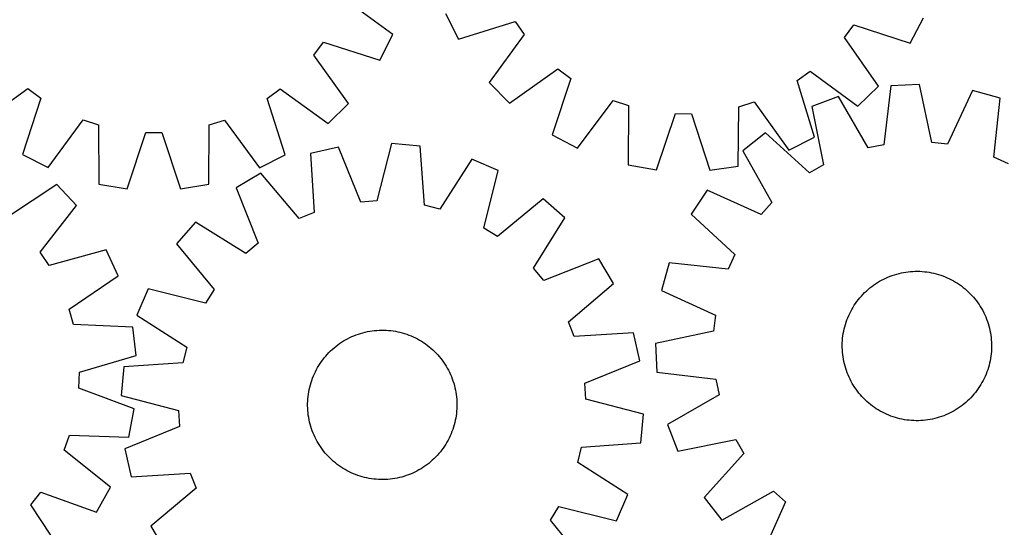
# Model space of a CAD drawing. Header units: millimetres. Extents: x 7 to 1493, y 7 to 2993.
# Tile 11 of 14: x 699 to 1226, y 2423 to 2694. Entities that reach past the tile are written whole.
import ezdxf

# ---------------------------------------------------------------- set-up
doc = ezdxf.new("R2010")
doc.units = ezdxf.units.MM
doc.layers.add('CUT', color=7, linetype='CONTINUOUS', true_color=0x000000)

msp = doc.modelspace()

# ---------------------------------------------------------------- linework, layer by layer
at = {"layer": 'CUT'}
for p, q in [((898.693675, 2686.227434), (873.12566, 2705.075547)), ((926.898235, 2697.628459), (933.75527, 2683.854876)), ((933.75527, 2683.854876), (964.107293, 2693.221277)), ((964.107293, 2693.221277), (969.082289, 2686.237812)), ((1140.588056, 2684.639142), (1145.692367, 2691.528654)), ((1145.692367, 2691.528654), (1175.864516, 2681.598083)), ((1175.864516, 2681.598083), (1182.977115, 2695.241451)), ((891.689272, 2672.528204), (898.693675, 2686.227434)), ((969.082289, 2686.237812), (950.314049, 2660.611109)), ((856.389851, 2675.289989), (861.439478, 2682.21968)), ((861.439478, 2682.21968), (891.689272, 2672.528204)), ((1158.875324, 2658.66703), (1140.588056, 2684.639142)), ((874.88209, 2649.463416), (856.389851, 2675.289989)), ((961.091748, 2649.630593), (987.06386, 2667.917861)), ((987.06386, 2667.917861), (993.953372, 2662.813549)), ((1115.28464, 2661.682575), (1122.268105, 2666.657571)), ((1122.268105, 2666.657571), (1147.894808, 2647.889331)), ((950.314049, 2660.611109), (961.091748, 2649.630593)), ((993.953372, 2662.813549), (984.022801, 2632.641401)), ((1124.651041, 2631.330552), (1115.28464, 2661.682575)), ((1180.846408, 2659.563512), (1165.476001, 2658.86988)), ((1187.396348, 2628.481796), (1180.846408, 2659.563512)), ((677.176223, 2638.861998), (703.002795, 2657.354237)), ((703.002795, 2657.354237), (709.932487, 2652.304609)), ((831.268906, 2652.133888), (838.21278, 2657.163996)), ((838.21278, 2657.163996), (863.987212, 2638.599154)), ((1147.894808, 2647.889331), (1158.875324, 2658.66703)), ((1165.476001, 2658.86988), (1161.752279, 2627.324537)), ((1209.206503, 2656.374336), (1195.916986, 2627.523625)), ((1224.038973, 2652.284301), (1209.206503, 2656.374336)), ((709.932487, 2652.304609), (700.24101, 2622.054815)), ((840.875221, 2621.856942), (831.268906, 2652.133888)), ((863.987212, 2638.599154), (874.88209, 2649.463416)), ((997.666169, 2625.528802), (1016.716038, 2650.946852)), ((1016.716038, 2650.946852), (1024.845673, 2648.221339)), ((1084.125691, 2647.668768), (1092.30472, 2650.242261)), ((1092.30472, 2650.242261), (1110.877458, 2624.473517)), ((1137.518438, 2653.139215), (1123.114656, 2647.729815)), ((1153.352579, 2625.60279), (1137.518438, 2653.139215)), ((1220.663557, 2620.699791), (1224.038973, 2652.284301)), ((1024.845673, 2648.221339), (1024.724845, 2616.457206)), ((1039.898373, 2613.908755), (1050.161266, 2643.969489)), ((1050.161266, 2643.969489), (1058.735237, 2643.889568)), ((1058.735237, 2643.889568), (1068.435981, 2613.642745)), ((1083.654378, 2615.907901), (1084.125691, 2647.668768)), ((1123.114656, 2647.729815), (1129.321233, 2616.577718)), ((713.94024, 2615.050413), (732.788354, 2640.618427)), ((732.788354, 2640.618427), (740.939303, 2637.957338)), ((800.221839, 2637.873928), (808.380244, 2640.512069)), ((808.380244, 2640.512069), (827.156335, 2614.891117)), ((740.939303, 2637.957338), (741.069862, 2606.193244)), ((756.263083, 2603.764956), (766.287753, 2633.90597)), ((766.287753, 2633.90597), (774.862088, 2633.893906)), ((774.862088, 2633.893906), (784.801902, 2603.724802)), ((800.001896, 2606.110326), (800.221839, 2637.873928)), ((1098.296307, 2633.640267), (1086.269093, 2624.044609)), ((1121.864693, 2612.344589), (1098.296307, 2633.640267)), ((897.945261, 2627.971978), (889.992173, 2597.219366)), ((913.268384, 2626.581846), (897.945261, 2627.971978)), ((984.022801, 2632.641401), (997.666169, 2625.528802)), ((1110.877458, 2624.473517), (1124.651041, 2631.330552)), ((1195.916986, 2627.523625), (1187.396348, 2628.481796)), ((869.469695, 2626.07252), (854.466965, 2622.659509)), ((854.466965, 2622.659509), (856.406208, 2590.954398)), ((881.436841, 2596.648684), (869.469695, 2626.07252)), ((915.557351, 2594.900063), (913.268384, 2626.581846)), ((1086.269093, 2624.044609), (1101.798426, 2596.335142)), ((1161.752279, 2627.324537), (1153.352579, 2625.60279)), ((700.24101, 2622.054815), (713.94024, 2615.050413)), ((827.156335, 2614.891117), (840.875221, 2621.856942)), ((940.937221, 2619.588903), (923.870305, 2592.799071)), ((955.080802, 2613.531704), (940.937221, 2619.588903)), ((1228.471075, 2617.155494), (1220.663557, 2620.699791)), ((827.972056, 2612.053584), (814.758291, 2604.171519)), ((848.445955, 2587.767904), (827.972056, 2612.053584)), ((947.46753, 2582.693208), (955.080802, 2613.531704)), ((1024.724845, 2616.457206), (1039.898373, 2613.908755)), ((1068.435981, 2613.642745), (1083.654378, 2615.907901)), ((1129.321233, 2616.577718), (1121.864693, 2612.344589)), ((718.678401, 2606.085698), (692.207417, 2588.528314)), ((729.14634, 2594.809493), (718.678401, 2606.085698)), ((741.069862, 2606.193244), (756.263083, 2603.764956)), ((784.801902, 2603.724802), (800.001896, 2606.110326)), ((814.758291, 2604.171519), (826.400039, 2574.617425)), ((1067.019349, 2602.975361), (1058.546011, 2590.132733)), ((1096.014943, 2590.004999), (1067.019349, 2602.975361)), ((889.992173, 2597.219366), (881.436841, 2596.648684)), ((979.234492, 2598.330879), (954.724377, 2578.126202)), ((990.81406, 2588.199534), (979.234492, 2598.330879)), ((1101.798426, 2596.335142), (1096.014943, 2590.004999)), ((709.672181, 2569.715033), (729.14634, 2594.809493)), ((856.406208, 2590.954398), (848.445955, 2587.767904)), ((923.870305, 2592.799071), (915.557351, 2594.900063)), ((792.837547, 2585.897308), (782.706201, 2574.31774)), ((819.814069, 2569.127036), (792.837547, 2585.897308)), ((974.043789, 2561.223011), (990.81406, 2588.199534)), ((1058.546011, 2590.132733), (1081.87798, 2568.578292)), ((954.724377, 2578.126202), (947.46753, 2582.693208)), ((714.450901, 2562.59582), (709.672181, 2569.715033)), ((745.051833, 2571.1139), (714.450901, 2562.59582)), ((751.522895, 2557.154821), (745.051833, 2571.1139)), ((782.706201, 2574.31774), (802.910879, 2549.807625)), ((826.400039, 2574.617425), (819.814069, 2569.127036)), ((1009.088271, 2566.278789), (979.534177, 2554.637041)), ((1016.970336, 2553.065024), (1009.088271, 2566.278789)), ((1081.87798, 2568.578292), (1078.333683, 2560.770774)), ((979.534177, 2554.637041), (974.043789, 2561.223011)), ((1046.749173, 2564.14619), (1042.659139, 2549.31372)), ((1078.333683, 2560.770774), (1046.749173, 2564.14619)), ((1171.123529, 2558.691326), (1172.356464, 2558.933975)), ((1172.356464, 2558.933975), (1173.596412, 2559.137777)), ((1173.596412, 2559.137777), (1174.84215, 2559.302531)), ((1174.84215, 2559.302531), (1176.092448, 2559.428074)), ((1176.092448, 2559.428074), (1177.346073, 2559.514282)), ((1177.346073, 2559.514282), (1178.601787, 2559.561071)), ((1178.601787, 2559.561071), (1179.858351, 2559.568393)), ((1179.858351, 2559.568393), (1181.114525, 2559.536242)), ((1181.114525, 2559.536242), (1182.36907, 2559.46465)), ((1182.36907, 2559.46465), (1183.620746, 2559.353686)), ((1183.620746, 2559.353686), (1184.868319, 2559.203462)), ((1184.868319, 2559.203462), (1186.110559, 2559.014124)), ((1186.110559, 2559.014124), (1187.346238, 2558.78586)), ((725.247255, 2539.306418), (751.522895, 2557.154821)), ((1158.364801, 2553.553585), (1159.442651, 2554.199531)), ((1159.442651, 2554.199531), (1160.540259, 2554.811302)), ((1160.540259, 2554.811302), (1161.656541, 2555.388294)), ((1161.656541, 2555.388294), (1162.790396, 2555.929939)), ((1162.790396, 2555.929939), (1163.940706, 2556.4357)), ((1163.940706, 2556.4357), (1165.106334, 2556.905081)), ((1165.106334, 2556.905081), (1166.286131, 2557.337616)), ((1166.286131, 2557.337616), (1167.478931, 2557.73288)), ((1167.478931, 2557.73288), (1168.683559, 2558.090482)), ((1168.683559, 2558.090482), (1169.898825, 2558.410069)), ((1169.898825, 2558.410069), (1171.123529, 2558.691326)), ((1187.346238, 2558.78586), (1188.574137, 2558.518895)), ((1188.574137, 2558.518895), (1189.793045, 2558.213493)), ((1189.793045, 2558.213493), (1191.001758, 2557.869954)), ((1191.001758, 2557.869954), (1192.199084, 2557.488619)), ((1192.199084, 2557.488619), (1193.383841, 2557.069862)), ((1193.383841, 2557.069862), (1194.554861, 2556.614098)), ((1194.554861, 2556.614098), (1195.710986, 2556.121777)), ((1195.710986, 2556.121777), (1196.851077, 2555.593383)), ((1196.851077, 2555.593383), (1197.974008, 2555.029439)), ((1197.974008, 2555.029439), (1199.078671, 2554.430502)), ((1199.078671, 2554.430502), (1200.163976, 2553.797161)), ((1200.163976, 2553.797161), (1201.228852, 2553.130043)), ((767.505376, 2550.16405), (761.448177, 2536.020469)), ((798.343872, 2542.550778), (767.505376, 2550.16405)), ((802.910879, 2549.807625), (798.343872, 2542.550778)), ((992.684657, 2532.591126), (1016.970336, 2553.065024)), ((1042.659139, 2549.31372), (1071.509849, 2536.024203)), ((1151.459703, 2548.132701), (1152.370686, 2548.998216)), ((1152.370686, 2548.998216), (1153.308406, 2549.834689)), ((1153.308406, 2549.834689), (1154.271938, 2550.641295)), ((1154.271938, 2550.641295), (1155.26033, 2551.417238)), ((1155.26033, 2551.417238), (1156.272608, 2552.161752)), ((1156.272608, 2552.161752), (1157.307772, 2552.874102)), ((1157.307772, 2552.874102), (1158.364801, 2553.553585)), ((1201.228852, 2553.130043), (1202.272247, 2552.429805)), ((1202.272247, 2552.429805), (1203.293133, 2551.69714)), ((1203.293133, 2551.69714), (1204.290501, 2550.932768)), ((1204.290501, 2550.932768), (1205.263368, 2550.137446)), ((1205.263368, 2550.137446), (1206.210773, 2549.311958)), ((1206.210773, 2549.311958), (1207.131781, 2548.457119)), ((1207.131781, 2548.457119), (1208.025484, 2547.573771)), ((1146.603669, 2542.379464), (1147.336335, 2543.40035)), ((1147.336335, 2543.40035), (1148.100706, 2544.397718)), ((1148.100706, 2544.397718), (1148.896028, 2545.370585)), ((1148.896028, 2545.370585), (1149.721516, 2546.31799)), ((1149.721516, 2546.31799), (1150.576355, 2547.238998)), ((1150.576355, 2547.238998), (1151.459703, 2548.132701)), ((1208.025484, 2547.573771), (1208.890999, 2546.662788)), ((1208.890999, 2546.662788), (1209.727472, 2545.725068)), ((1209.727472, 2545.725068), (1210.534078, 2544.761536)), ((1210.534078, 2544.761536), (1211.310021, 2543.773144)), ((1211.310021, 2543.773144), (1212.054535, 2542.760866)), ((727.59213, 2531.058938), (725.247255, 2539.306418)), ((1143.440091, 2536.958294), (1144.004035, 2538.081225)), ((1144.004035, 2538.081225), (1144.602972, 2539.185888)), ((1144.602972, 2539.185888), (1145.236313, 2540.271193)), ((1145.236313, 2540.271193), (1145.903431, 2541.336069)), ((1145.903431, 2541.336069), (1146.603669, 2542.379464)), ((1212.054535, 2542.760866), (1212.766885, 2541.725702)), ((1212.766885, 2541.725702), (1213.446368, 2540.668673)), ((1213.446368, 2540.668673), (1214.092314, 2539.590823)), ((1214.092314, 2539.590823), (1214.704085, 2538.493216)), ((1214.704085, 2538.493216), (1215.281077, 2537.376933)), ((761.448177, 2536.020469), (788.23801, 2518.953552)), ((995.87115, 2524.630872), (992.684657, 2532.591126)), ((1071.509849, 2536.024203), (1070.551678, 2527.503565)), ((1141.544855, 2532.306301), (1141.963612, 2533.491058)), ((1141.963612, 2533.491058), (1142.419376, 2534.662078)), ((1142.419376, 2534.662078), (1142.911697, 2535.818203)), ((1142.911697, 2535.818203), (1143.440091, 2536.958294)), ((1215.281077, 2537.376933), (1215.822722, 2536.243078)), ((1215.822722, 2536.243078), (1216.328483, 2535.092768)), ((1216.328483, 2535.092768), (1216.797864, 2533.92714)), ((1216.797864, 2533.92714), (1217.230399, 2532.747343)), ((1217.230399, 2532.747343), (1217.625663, 2531.554543)), ((759.327578, 2529.703905), (727.59213, 2531.058938)), ((761.168331, 2514.428364), (759.327578, 2529.703905)), ((883.797858, 2526.992733), (885.025289, 2527.261843)), ((885.025289, 2527.261843), (886.260567, 2527.492266)), ((886.260567, 2527.492266), (887.502474, 2527.683774)), ((887.502474, 2527.683774), (888.749783, 2527.836179)), ((888.749783, 2527.836179), (890.001263, 2527.949329)), ((890.001263, 2527.949329), (891.255681, 2528.023114)), ((891.255681, 2528.023114), (892.511797, 2528.05746)), ((892.511797, 2528.05746), (893.768371, 2528.052333)), ((893.768371, 2528.052333), (895.024165, 2528.007739)), ((895.024165, 2528.007739), (896.277939, 2527.923722)), ((896.277939, 2527.923722), (897.528455, 2527.800364)), ((897.528455, 2527.800364), (898.774478, 2527.637787)), ((898.774478, 2527.637787), (900.014781, 2527.436152)), ((900.014781, 2527.436152), (901.248138, 2527.195658)), ((1070.551678, 2527.503565), (1039.469962, 2520.953625)), ((1140.01935, 2526.217776), (1140.247614, 2527.453455)), ((1140.247614, 2527.453455), (1140.514579, 2528.681354)), ((1140.514579, 2528.681354), (1140.819981, 2529.900262)), ((1140.819981, 2529.900262), (1141.16352, 2531.108975)), ((1141.16352, 2531.108975), (1141.544855, 2532.306301)), ((1217.625663, 2531.554543), (1217.983265, 2530.349915)), ((1217.983265, 2530.349915), (1218.302852, 2529.134649)), ((1218.302852, 2529.134649), (1218.584109, 2527.909945)), ((1218.584109, 2527.909945), (1218.826758, 2526.67701)), ((871.15258, 2521.581774), (872.216288, 2522.250752)), ((872.216288, 2522.250752), (873.300485, 2522.885988)), ((873.300485, 2522.885988), (874.404099, 2523.486855)), ((874.404099, 2523.486855), (875.526043, 2524.052761)), ((875.526043, 2524.052761), (876.665209, 2524.583146)), ((876.665209, 2524.583146), (877.820472, 2525.077487)), ((877.820472, 2525.077487), (878.990693, 2525.535297)), ((878.990693, 2525.535297), (880.174717, 2525.956123)), ((880.174717, 2525.956123), (881.371375, 2526.33955)), ((881.371375, 2526.33955), (882.579486, 2526.685201)), ((882.579486, 2526.685201), (883.797858, 2526.992733)), ((901.248138, 2527.195658), (902.473332, 2526.916542)), ((902.473332, 2526.916542), (903.689154, 2526.599079)), ((903.689154, 2526.599079), (904.894405, 2526.243583)), ((904.894405, 2526.243583), (906.087895, 2525.850404)), ((906.087895, 2525.850404), (907.268445, 2525.419931)), ((907.268445, 2525.419931), (908.434892, 2524.952589)), ((908.434892, 2524.952589), (909.586084, 2524.448838)), ((909.586084, 2524.448838), (910.720884, 2523.909175)), ((910.720884, 2523.909175), (911.838173, 2523.334135)), ((911.838173, 2523.334135), (912.936848, 2522.724283)), ((912.936848, 2522.724283), (914.015825, 2522.080221)), ((914.015825, 2522.080221), (915.07404, 2521.402586)), ((1027.576261, 2526.570115), (995.87115, 2524.630872)), ((1030.989273, 2511.567386), (1027.576261, 2526.570115)), ((1139.497232, 2521.221742), (1139.568824, 2522.476287)), ((1139.568824, 2522.476287), (1139.679788, 2523.727963)), ((1139.679788, 2523.727963), (1139.830012, 2524.975536)), ((1139.830012, 2524.975536), (1140.01935, 2526.217776)), ((1218.826758, 2526.67701), (1219.03056, 2525.437062)), ((1219.03056, 2525.437062), (1219.195314, 2524.191324)), ((1219.195314, 2524.191324), (1219.320857, 2522.941026)), ((1219.320857, 2522.941026), (1219.407065, 2521.687401)), ((788.23801, 2518.953552), (786.137018, 2510.640599)), ((864.365668, 2516.013634), (865.257826, 2516.898541)), ((865.257826, 2516.898541), (866.177339, 2517.754989)), ((866.177339, 2517.754989), (867.1233, 2518.582131)), ((867.1233, 2518.582131), (868.094775, 2519.379152)), ((868.094775, 2519.379152), (869.090806, 2520.145265)), ((869.090806, 2520.145265), (870.11041, 2520.879714)), ((870.11041, 2520.879714), (871.15258, 2521.581774)), ((915.07404, 2521.402586), (916.110447, 2520.692047)), ((916.110447, 2520.692047), (917.124024, 2519.949303)), ((917.124024, 2519.949303), (918.113771, 2519.175089)), ((918.113771, 2519.175089), (919.078711, 2518.370168)), ((919.078711, 2518.370168), (920.017892, 2517.535334)), ((920.017892, 2517.535334), (920.930386, 2516.671412)), ((920.930386, 2516.671412), (921.815294, 2515.779255)), ((1039.469962, 2520.953625), (1040.163594, 2505.583218)), ((1139.465081, 2519.965568), (1139.497232, 2521.221742)), ((1139.472403, 2518.709004), (1139.465081, 2519.965568)), ((1139.519192, 2517.45329), (1139.472403, 2518.709004)), ((1139.6054, 2516.199665), (1139.519192, 2517.45329)), ((1219.429025, 2517.918949), (1219.357433, 2516.664404)), ((1219.407065, 2521.687401), (1219.453854, 2520.431687)), ((1219.461176, 2519.175123), (1219.429025, 2517.918949)), ((1219.453854, 2520.431687), (1219.461176, 2519.175123)), ((730.663252, 2505.573143), (761.168331, 2514.428364)), ((860.345034, 2511.193695), (861.087777, 2512.207272)), ((861.087777, 2512.207272), (861.861992, 2513.197019)), ((861.861992, 2513.197019), (862.666913, 2514.161959)), ((862.666913, 2514.161959), (863.501746, 2515.101139)), ((863.501746, 2515.101139), (864.365668, 2516.013634)), ((921.815294, 2515.779255), (922.671741, 2514.859742)), ((922.671741, 2514.859742), (923.498884, 2513.913781)), ((923.498884, 2513.913781), (924.295905, 2512.942306)), ((924.295905, 2512.942306), (925.062018, 2511.946274)), ((925.062018, 2511.946274), (925.796467, 2510.926671)), ((1001.565436, 2499.600239), (1030.989273, 2511.567386)), ((1139.730943, 2514.949367), (1139.6054, 2516.199665)), ((1139.895697, 2513.703629), (1139.730943, 2514.949367)), ((1140.099499, 2512.463681), (1139.895697, 2513.703629)), ((1140.342148, 2511.230746), (1140.099499, 2512.463681)), ((1218.678643, 2511.687237), (1218.411678, 2510.459337)), ((1218.906907, 2512.922915), (1218.678643, 2511.687237)), ((1219.096245, 2514.165155), (1218.906907, 2512.922915)), ((1219.246469, 2515.412728), (1219.096245, 2514.165155)), ((1219.357433, 2516.664404), (1219.246469, 2515.412728)), ((754.455235, 2508.351631), (753.065103, 2493.028509)), ((786.137018, 2510.640599), (754.455235, 2508.351631)), ((857.127905, 2505.804131), (857.702946, 2506.921421)), ((857.702946, 2506.921421), (858.312798, 2508.020096)), ((858.312798, 2508.020096), (858.956859, 2509.099073)), ((858.956859, 2509.099073), (859.634494, 2510.157287)), ((859.634494, 2510.157287), (860.345034, 2511.193695)), ((925.796467, 2510.926671), (926.498526, 2509.884501)), ((926.498526, 2509.884501), (927.167505, 2508.820792)), ((927.167505, 2508.820792), (927.802741, 2507.736596)), ((927.802741, 2507.736596), (928.403608, 2506.632981)), ((928.403608, 2506.632981), (928.969513, 2505.511037)), ((1140.623405, 2510.006042), (1140.342148, 2511.230746)), ((1140.942992, 2508.790776), (1140.623405, 2510.006042)), ((1141.300594, 2507.586148), (1140.942992, 2508.790776)), ((1141.695858, 2506.393348), (1141.300594, 2507.586148)), ((1142.128393, 2505.213551), (1141.695858, 2506.393348)), ((1217.381402, 2506.83439), (1216.962645, 2505.649633)), ((1217.762737, 2508.031716), (1217.381402, 2506.83439)), ((1218.106276, 2509.24043), (1217.762737, 2508.031716)), ((1218.411678, 2510.459337), (1218.106276, 2509.24043)), ((730.344749, 2497.004717), (730.663252, 2505.573143)), ((854.793498, 2499.977653), (855.186676, 2501.171142)), ((855.186676, 2501.171142), (855.617149, 2502.351693)), ((855.617149, 2502.351693), (856.084492, 2503.51814)), ((856.084492, 2503.51814), (856.588243, 2504.669331)), ((856.588243, 2504.669331), (857.127905, 2505.804131)), ((928.969513, 2505.511037), (929.499898, 2504.371872)), ((929.499898, 2504.371872), (929.994239, 2503.216608)), ((929.994239, 2503.216608), (930.452049, 2502.046387)), ((930.452049, 2502.046387), (930.872875, 2500.862363)), ((930.872875, 2500.862363), (931.256303, 2499.665706)), ((1040.163594, 2505.583218), (1071.708937, 2501.859496)), ((1071.708937, 2501.859496), (1073.430684, 2493.459796)), ((1142.597774, 2504.047923), (1142.128393, 2505.213551)), ((1143.103535, 2502.897613), (1142.597774, 2504.047923)), ((1143.64518, 2501.763758), (1143.103535, 2502.897613)), ((1144.222172, 2500.647476), (1143.64518, 2501.763758)), ((1214.922222, 2501.059466), (1214.323285, 2499.954803)), ((1215.486166, 2502.182397), (1214.922222, 2501.059466)), ((1216.01456, 2503.322488), (1215.486166, 2502.182397)), ((1216.506881, 2504.478613), (1216.01456, 2503.322488)), ((1216.962645, 2505.649633), (1216.506881, 2504.478613)), ((760.108226, 2485.909212), (730.344749, 2497.004717)), ((853.600928, 2495.098029), (853.841422, 2496.331385)), ((853.841422, 2496.331385), (854.120539, 2497.55658)), ((854.120539, 2497.55658), (854.438002, 2498.772402)), ((854.438002, 2498.772402), (854.793498, 2499.977653)), ((931.256303, 2499.665706), (931.601953, 2498.457594)), ((931.601953, 2498.457594), (931.909485, 2497.239222)), ((931.909485, 2497.239222), (932.178595, 2496.011791)), ((932.178595, 2496.011791), (932.409018, 2494.776513)), ((1002.136118, 2491.044908), (1001.565436, 2499.600239)), ((1144.833943, 2499.549868), (1144.222172, 2500.647476)), ((1145.479889, 2498.472018), (1144.833943, 2499.549868)), ((1146.159372, 2497.414989), (1145.479889, 2498.472018)), ((1146.871722, 2496.379825), (1146.159372, 2497.414989)), ((1147.616236, 2495.367547), (1146.871722, 2496.379825)), ((1211.589923, 2495.740341), (1210.825551, 2494.742973)), ((1212.322588, 2496.761227), (1211.589923, 2495.740341)), ((1213.022826, 2497.804622), (1212.322588, 2496.761227)), ((1213.689944, 2498.869498), (1213.022826, 2497.804622)), ((1214.323285, 2499.954803), (1213.689944, 2498.869498)), ((753.065103, 2493.028509), (783.817715, 2485.07542)), ((853.029341, 2490.107413), (853.113358, 2491.361186)), ((853.113358, 2491.361186), (853.236716, 2492.611702)), ((853.236716, 2492.611702), (853.399293, 2493.857726)), ((853.399293, 2493.857726), (853.600928, 2495.098029)), ((932.409018, 2494.776513), (932.600527, 2493.534607)), ((932.600527, 2493.534607), (932.752931, 2492.287298)), ((932.752931, 2492.287298), (932.866081, 2491.035817)), ((932.866081, 2491.035817), (932.939866, 2489.7814)), ((1032.88873, 2483.091819), (1002.136118, 2491.044908)), ((1073.430684, 2493.459796), (1045.894259, 2477.625655)), ((1148.392179, 2494.379155), (1147.616236, 2495.367547)), ((1149.198785, 2493.415623), (1148.392179, 2494.379155)), ((1150.035258, 2492.477903), (1149.198785, 2493.415623)), ((1150.900773, 2491.56692), (1150.035258, 2492.477903)), ((1151.794476, 2490.683572), (1150.900773, 2491.56692)), ((1152.715484, 2489.828733), (1151.794476, 2490.683572)), ((1207.466554, 2491.00799), (1206.555571, 2490.142475)), ((1208.349902, 2491.901693), (1207.466554, 2491.00799)), ((1209.204741, 2492.822701), (1208.349902, 2491.901693)), ((1210.030229, 2493.770106), (1209.204741, 2492.822701)), ((1210.825551, 2494.742973), (1210.030229, 2493.770106)), ((757.138484, 2470.812485), (760.108226, 2485.909212)), ((783.817715, 2485.07542), (784.388396, 2476.520089)), ((852.979621, 2487.595044), (852.984747, 2488.851619)), ((853.013967, 2486.338928), (852.979621, 2487.595044)), ((852.984747, 2488.851619), (853.029341, 2490.107413)), ((853.087751, 2485.084511), (853.013967, 2486.338928)), ((853.200902, 2483.83303), (853.087751, 2485.084511)), ((932.924492, 2486.012915), (932.840474, 2484.759142)), ((932.969086, 2487.268709), (932.924492, 2486.012915)), ((932.939866, 2489.7814), (932.974212, 2488.525284)), ((932.974212, 2488.525284), (932.969086, 2487.268709)), ((1153.662889, 2489.003245), (1152.715484, 2489.828733)), ((1154.635756, 2488.207923), (1153.662889, 2489.003245)), ((1155.633124, 2487.443552), (1154.635756, 2488.207923)), ((1156.65401, 2486.710886), (1155.633124, 2487.443552)), ((1157.697405, 2486.010648), (1156.65401, 2486.710886)), ((1158.762281, 2485.34353), (1157.697405, 2486.010648)), ((1159.847586, 2484.710189), (1158.762281, 2485.34353)), ((1200.561456, 2485.587106), (1199.483606, 2484.94116)), ((1201.618485, 2486.266589), (1200.561456, 2485.587106)), ((1202.653649, 2486.978939), (1201.618485, 2486.266589)), ((1203.665927, 2487.723453), (1202.653649, 2486.978939)), ((1204.654319, 2488.499396), (1203.665927, 2487.723453)), ((1205.617851, 2489.306002), (1204.654319, 2488.499396)), ((1206.555571, 2490.142475), (1205.617851, 2489.306002)), ((853.353306, 2482.585721), (853.200902, 2483.83303)), ((853.544815, 2481.343815), (853.353306, 2482.585721)), ((853.775238, 2480.108537), (853.544815, 2481.343815)), ((854.044348, 2478.881106), (853.775238, 2480.108537)), ((932.11241, 2479.788943), (931.833294, 2478.563748)), ((932.352905, 2481.0223), (932.11241, 2479.788943)), ((932.55454, 2482.262602), (932.352905, 2481.0223)), ((932.717116, 2483.508626), (932.55454, 2482.262602)), ((932.840474, 2484.759142), (932.717116, 2483.508626)), ((1031.498598, 2467.768697), (1032.88873, 2483.091819)), ((1160.952249, 2484.111252), (1159.847586, 2484.710189)), ((1162.07518, 2483.547308), (1160.952249, 2484.111252)), ((1163.215271, 2483.018914), (1162.07518, 2483.547308)), ((1164.371396, 2482.526593), (1163.215271, 2483.018914)), ((1165.542416, 2482.070829), (1164.371396, 2482.526593)), ((1166.727173, 2481.652072), (1165.542416, 2482.070829)), ((1167.924499, 2481.270737), (1166.727173, 2481.652072)), ((1169.133213, 2480.927198), (1167.924499, 2481.270737)), ((1170.35212, 2480.621796), (1169.133213, 2480.927198)), ((1171.58002, 2480.354831), (1170.35212, 2480.621796)), ((1172.815698, 2480.126567), (1171.58002, 2480.354831)), ((1174.057938, 2479.937229), (1172.815698, 2480.126567)), ((1175.305511, 2479.787005), (1174.057938, 2479.937229)), ((1176.557187, 2479.676041), (1175.305511, 2479.787005)), ((1184.084107, 2479.83816), (1182.833809, 2479.712617)), ((1185.329845, 2480.002914), (1184.084107, 2479.83816)), ((1186.569793, 2480.206716), (1185.329845, 2480.002914)), ((1187.802728, 2480.449365), (1186.569793, 2480.206716)), ((1189.027432, 2480.730622), (1187.802728, 2480.449365)), ((1190.242698, 2481.05021), (1189.027432, 2480.730622)), ((1191.447326, 2481.407811), (1190.242698, 2481.05021)), ((1192.640126, 2481.803075), (1191.447326, 2481.407811)), ((1193.819923, 2482.23561), (1192.640126, 2481.803075)), ((1194.985551, 2482.704991), (1193.819923, 2482.23561)), ((1196.135861, 2483.210753), (1194.985551, 2482.704991)), ((1197.269716, 2483.752397), (1196.135861, 2483.210753)), ((1198.385998, 2484.329389), (1197.269716, 2483.752397)), ((1199.483606, 2484.94116), (1198.385998, 2484.329389)), ((784.388396, 2476.520089), (754.96456, 2464.552942)), ((854.35188, 2477.662734), (854.044348, 2478.881106)), ((854.69753, 2476.454623), (854.35188, 2477.662734)), ((855.080958, 2475.257965), (854.69753, 2476.454623)), ((855.501784, 2474.073941), (855.080958, 2475.257965)), ((930.767156, 2474.949186), (930.336684, 2473.768635)), ((931.160335, 2476.142675), (930.767156, 2474.949186)), ((931.515831, 2477.347926), (931.160335, 2476.142675)), ((931.833294, 2478.563748), (931.515831, 2477.347926)), ((1045.894259, 2477.625655), (1051.303659, 2463.221873)), ((1177.811732, 2479.604449), (1176.557187, 2479.676041)), ((1179.067906, 2479.572298), (1177.811732, 2479.604449)), ((1180.32447, 2479.57962), (1179.067906, 2479.572298)), ((1181.580184, 2479.626409), (1180.32447, 2479.57962)), ((1182.833809, 2479.712617), (1181.580184, 2479.626409)), ((722.439313, 2463.766623), (725.390017, 2471.817257)), ((725.390017, 2471.817257), (757.138484, 2470.812485)), ((855.959593, 2472.90372), (855.501784, 2474.073941)), ((856.453935, 2471.748456), (855.959593, 2472.90372)), ((856.98432, 2470.609291), (856.453935, 2471.748456)), ((857.550225, 2469.487347), (856.98432, 2470.609291)), ((858.151092, 2468.383732), (857.550225, 2469.487347)), ((928.250887, 2469.198908), (927.641035, 2468.100232)), ((928.825928, 2470.316197), (928.250887, 2469.198908)), ((929.36559, 2471.450997), (928.825928, 2470.316197)), ((929.869341, 2472.602188), (929.36559, 2471.450997)), ((930.336684, 2473.768635), (929.869341, 2472.602188)), ((1051.303659, 2463.221873), (1082.455756, 2469.42845)), ((1082.455756, 2469.42845), (1086.688885, 2461.97191)), ((754.96456, 2464.552942), (758.377572, 2449.550213)), ((858.786328, 2467.299536), (858.151092, 2468.383732)), ((859.455306, 2466.235828), (858.786328, 2467.299536)), ((860.157366, 2465.193657), (859.455306, 2466.235828)), ((860.891815, 2464.174054), (860.157366, 2465.193657)), ((861.657928, 2463.178023), (860.891815, 2464.174054)), ((924.866055, 2463.913056), (924.091841, 2462.923309)), ((925.608799, 2464.926633), (924.866055, 2463.913056)), ((926.319339, 2465.963041), (925.608799, 2464.926633)), ((926.996974, 2467.021255), (926.319339, 2465.963041)), ((927.641035, 2468.100232), (926.996974, 2467.021255)), ((997.715823, 2457.166776), (999.816815, 2465.47973)), ((999.816815, 2465.47973), (1031.498598, 2467.768697)), ((747.317362, 2444.01675), (722.439313, 2463.766623)), ((862.454949, 2462.206547), (861.657928, 2463.178023)), ((863.282091, 2461.260586), (862.454949, 2462.206547)), ((864.138539, 2460.341073), (863.282091, 2461.260586)), ((865.023447, 2459.448916), (864.138539, 2460.341073)), ((865.935941, 2458.584994), (865.023447, 2459.448916)), ((920.696007, 2459.221787), (919.776494, 2458.365339)), ((921.588165, 2460.106694), (920.696007, 2459.221787)), ((922.452087, 2461.019189), (921.588165, 2460.106694)), ((923.28692, 2461.958369), (922.452087, 2461.019189)), ((924.091841, 2462.923309), (923.28692, 2461.958369)), ((1086.688885, 2461.97191), (1065.393207, 2438.403524)), ((866.875122, 2457.75016), (865.935941, 2458.584994)), ((867.840062, 2456.945239), (866.875122, 2457.75016)), ((868.829809, 2456.171025), (867.840062, 2456.945239)), ((869.843386, 2455.428281), (868.829809, 2456.171025)), ((870.879793, 2454.717742), (869.843386, 2455.428281)), ((871.938007, 2454.040107), (870.879793, 2454.717742)), ((873.016985, 2453.396045), (871.938007, 2454.040107)), ((874.11566, 2452.786193), (873.016985, 2453.396045)), ((913.737545, 2453.869576), (912.653348, 2453.23434)), ((914.801253, 2454.538554), (913.737545, 2453.869576)), ((915.843423, 2455.240614), (914.801253, 2454.538554)), ((916.863027, 2455.975063), (915.843423, 2455.240614)), ((917.859058, 2456.741176), (916.863027, 2455.975063)), ((918.830533, 2457.538197), (917.859058, 2456.741176)), ((919.776494, 2458.365339), (918.830533, 2457.538197)), ((1024.505655, 2440.099859), (997.715823, 2457.166776)), ((758.377572, 2449.550213), (790.082683, 2451.489456)), ((790.082683, 2451.489456), (793.269176, 2443.529202)), ((875.232949, 2452.211153), (874.11566, 2452.786193)), ((876.367749, 2451.67149), (875.232949, 2452.211153)), ((877.518941, 2451.16774), (876.367749, 2451.67149)), ((878.685387, 2450.700397), (877.518941, 2451.16774)), ((879.865938, 2450.269924), (878.685387, 2450.700397)), ((881.059428, 2449.876745), (879.865938, 2450.269924)), ((882.264678, 2449.521249), (881.059428, 2449.876745)), ((883.480501, 2449.203786), (882.264678, 2449.521249)), ((884.705695, 2448.92467), (883.480501, 2449.203786)), ((885.939052, 2448.684176), (884.705695, 2448.92467)), ((887.179354, 2448.482541), (885.939052, 2448.684176)), ((888.425378, 2448.319964), (887.179354, 2448.482541)), ((889.675894, 2448.196606), (888.425378, 2448.319964)), ((890.929668, 2448.112589), (889.675894, 2448.196606)), ((892.185461, 2448.067995), (890.929668, 2448.112589)), ((894.698152, 2448.097214), (893.442036, 2448.062868)), ((895.952569, 2448.170999), (894.698152, 2448.097214)), ((897.20405, 2448.284149), (895.952569, 2448.170999)), ((898.451359, 2448.436554), (897.20405, 2448.284149)), ((899.693265, 2448.628062), (898.451359, 2448.436554)), ((900.928544, 2448.858485), (899.693265, 2448.628062)), ((902.155974, 2449.127595), (900.928544, 2448.858485)), ((903.374347, 2449.435128), (902.155974, 2449.127595)), ((904.582458, 2449.780778), (903.374347, 2449.435128)), ((905.779116, 2450.164205), (904.582458, 2449.780778)), ((906.96314, 2450.585031), (905.779116, 2450.164205)), ((908.133361, 2451.042841), (906.96314, 2450.585031)), ((909.288624, 2451.537182), (908.133361, 2451.042841)), ((910.42779, 2452.067567), (909.288624, 2451.537182)), ((911.549734, 2452.633473), (910.42779, 2452.067567)), ((912.653348, 2453.23434), (911.549734, 2452.633473)), ((739.827824, 2430.57661), (747.317362, 2444.01675)), ((793.269176, 2443.529202), (768.983496, 2423.055304)), ((893.442036, 2448.062868), (892.185461, 2448.067995)), ((704.64966, 2434.59823), (709.943729, 2441.343022)), ((709.943729, 2441.343022), (739.827824, 2430.57661)), ((1018.448456, 2425.956278), (1024.505655, 2440.099859)), ((1065.393207, 2438.403524), (1074.988865, 2426.37631)), ((1074.988865, 2426.37631), (1102.698332, 2441.905643)), ((1102.698332, 2441.905643), (1109.028475, 2436.12216)), ((722.207044, 2408.127246), (704.64966, 2434.59823)), ((983.042954, 2426.312704), (987.60996, 2433.56955)), ((987.60996, 2433.56955), (1018.448456, 2425.956278)), ((1109.028475, 2436.12216), (1096.058113, 2407.126566)), ((768.983496, 2423.055304), (776.865562, 2409.841539)), ((1003.247631, 2401.802588), (983.042954, 2426.312704))]:
    msp.add_line(p, q, dxfattribs=at)

doc.saveas('drawing.dxf')
